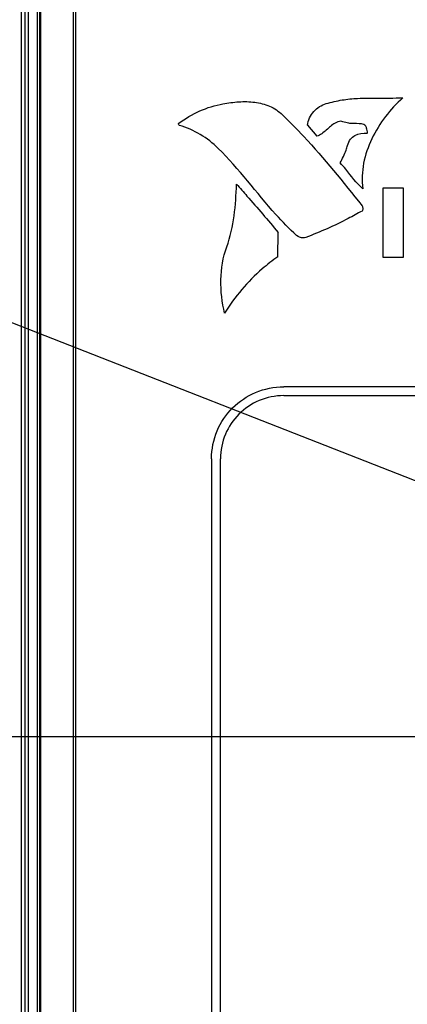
# Model space of a CAD drawing. Header units: inches. Extents: x 0 to 34, y 0 to 22.
# Tile 10 of 103: x 10.145 to 10.599, y 12.717 to 13.87. Entities that reach past the tile are written whole.
import ezdxf

# ---------------------------------------------------------------- set-up
doc = ezdxf.new("R2010")
doc.units = ezdxf.units.IN
doc.header["$LTSCALE"] = 1.87
doc.header["$MEASUREMENT"] = 0
doc.layers.get('0').update_dxf_attribs({"linetype": 'CONTINUOUS'})
doc.layers.add('DIMENSIONS', color=7, linetype='CONTINUOUS')
doc.styles.get("Standard").update_dxf_attribs({"font": 'txt', "width": 0.8})
doc.dimstyles.new('DIMSTYLE_2', dxfattribs={"dimtxt": 0.125, "dimasz": 0.18, "dimexe": 0.125, "dimexo": 0.0625, "dimgap": 0.03125, "dimtad": 0, "dimtih": 1, "dimtoh": 1, "dimdsep": 46, "dimtxsty": 'STANDARD', "dimblk": '_FILLED', "dimblk1": '_FILLED', "dimblk2": '_FILLED', "dimcen": 0.09, "dimadec": 0, "dimazin": 0, "dimtp": 0.001, "dimtm": 0.001, "dimtfac": 1, "dimtofl": 0, "dimtmove": 0, "dimatfit": 3, "dimldrblk": '_FILLED', "dimfxl": 1, "dimtolj": 1, "dimarcsym": 0})
doc.dimstyles.new('DIMSTYLE_4', dxfattribs={"dimtxt": 0.125, "dimasz": 0.18, "dimexe": 0.125, "dimexo": 0.0625, "dimgap": 0.09, "dimtad": 0, "dimtih": 1, "dimtoh": 1, "dimdsep": 46, "dimtxsty": 'STANDARD', "dimblk": '_FILLED', "dimblk1": '_FILLED', "dimblk2": '_FILLED', "dimcen": 0.09, "dimadec": 0, "dimazin": 0, "dimtp": 0.001, "dimtm": 0.001, "dimtfac": 1, "dimtofl": 0, "dimtmove": 0, "dimatfit": 2, "dimldrblk": '_FILLED', "dimfxl": 1, "dimtolj": 1, "dimarcsym": 0})

# ---------------------------------------------------------------- blocks, each defined once
blk = doc.blocks.new('*D16')
at = {"layer": 'DIMENSIONS', "color": 2, "linetype": 'CONTINUOUS'}
blk.add_line((10.688, 13.0304), (9.3147, 13.0304), dxfattribs=at)
at = {"layer": 'DIMENSIONS', "color": 2, "linetype": 'CONTINUOUS', "insert": (9.2522, 13.0929), "char_height": 0.125, "width": 1.025, "attachment_point": 3, "line_spacing_factor": 0.9}
blk.add_mtext('57{\\Ftxt.shx;\\W1.000000;\\H0.125000; }[2.244]', dxfattribs=at)
blk = doc.blocks.new('_FILLED')
at = {"color": 0, "linetype": 'BYBLOCK'}
blk.add_solid([(0, 0), (-1, 0.1736), (-1, -0.1736)], dxfattribs=at)
blk = doc.blocks.new('*D17')
at = {"layer": 'DIMENSIONS', "color": 2, "linetype": 'CONTINUOUS'}
blk.add_line((10.688, 12.0462), (9.3147, 12.0462), dxfattribs=at)
at = {"layer": 'DIMENSIONS', "color": 2, "linetype": 'CONTINUOUS', "insert": (9.2522, 12.1087), "char_height": 0.125, "width": 1.025, "attachment_point": 3, "line_spacing_factor": 0.9}
blk.add_mtext('82{\\Ftxt.shx;\\W1.000000;\\H0.125000; }[3.228]', dxfattribs=at)
blk = doc.blocks.new('*D18')
at = {"layer": 'DIMENSIONS', "color": 2, "linetype": 'CONTINUOUS'}
blk.add_line((10.688, 11.0619), (9.3147, 11.0619), dxfattribs=at)
at = {"layer": 'DIMENSIONS', "color": 2, "linetype": 'CONTINUOUS', "insert": (9.2522, 11.1244), "char_height": 0.125, "width": 1.125, "attachment_point": 3, "line_spacing_factor": 0.9}
blk.add_mtext('107{\\Ftxt.shx;\\W1.000000;\\H0.125000; }[4.213]', dxfattribs=at)
blk = doc.blocks.new('*D19')
at = {"layer": 'DIMENSIONS', "color": 2, "linetype": 'CONTINUOUS'}
blk.add_line((10.688, 10.0777), (9.3147, 10.0777), dxfattribs=at)
at = {"layer": 'DIMENSIONS', "color": 2, "linetype": 'CONTINUOUS', "insert": (9.2522, 10.1402), "char_height": 0.125, "width": 1.125, "attachment_point": 3, "line_spacing_factor": 0.9}
blk.add_mtext('132{\\Ftxt.shx;\\W1.000000;\\H0.125000; }[5.197]', dxfattribs=at)
blk = doc.blocks.new('*D20')
at = {"layer": 'DIMENSIONS', "color": 2, "linetype": 'CONTINUOUS'}
blk.add_line((10.5601, 9.0541), (9.3147, 9.0541), dxfattribs=at)
at = {"layer": 'DIMENSIONS', "color": 2, "linetype": 'CONTINUOUS', "insert": (9.2522, 9.1166), "char_height": 0.125, "width": 1.125, "attachment_point": 3, "line_spacing_factor": 0.9}
blk.add_mtext('158{\\Ftxt.shx;\\W1.000000;\\H0.125000; }[6.220]', dxfattribs=at)
blk = doc.blocks.new('*D21')
at = {"layer": 'DIMENSIONS', "color": 2, "linetype": 'CONTINUOUS'}
blk.add_line((10.7298, 8.7695), (9.3147, 8.7695), dxfattribs=at)
at = {"layer": 'DIMENSIONS', "color": 2, "linetype": 'CONTINUOUS', "insert": (9.2522, 8.832), "char_height": 0.125, "width": 1.425, "attachment_point": 3, "line_spacing_factor": 0.9}
blk.add_mtext('165.23{\\Ftxt.shx;\\W1.000000;\\H0.125000; }[6.505]', dxfattribs=at)
blk = doc.blocks.new('*D25')
at = {"layer": 'DIMENSIONS', "color": 2, "linetype": 'CONTINUOUS'}
for p, q in [((9.4457, 13.7859), (9.3282, 13.7859)), ((11.312, 13.0538), (9.4457, 13.7859))]:
    blk.add_line(p, q, dxfattribs=at)
at = {"layer": 'DIMENSIONS', "color": 2, "linetype": 'CONTINUOUS', "xscale": 0.18, "yscale": 0.18, "zscale": 0.18, "rotation": 338.581641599}
blk.add_blockref('_FILLED', (11.312, 13.0538), dxfattribs=at)
at = {"layer": 'DIMENSIONS', "color": 2, "linetype": 'CONTINUOUS', "insert": (9.2657, 13.8484), "char_height": 0.125, "width": 1.691667, "attachment_point": 3, "line_spacing_factor": 0.9}
blk.add_mtext('12X \\Fgdt;{\\Fgdt;n}\\Ftxt;3.25{\\Ftxt.shx;\\W1.000000;\\H0.125000; }[.128]\\PLEDS', dxfattribs=at)

msp = doc.modelspace()

# ---------------------------------------------------------------- linework, layer by layer
at = {"color": 7, "linetype": 'CONTINUOUS'}
for p, q in [((10.1473, 9.743), (10.1473, 15.6092)), ((10.1512, 15.6092), (10.1512, 9.743)), ((10.1551, 15.6092), (10.1551, 9.743)), ((10.1656, 15.6092), (10.1656, 9.743)), ((10.1687, 9.743), (10.1687, 15.6092)), ((10.1699, 9.743), (10.1699, 15.6092)), ((10.208, 15.6092), (10.208, 9.743)), ((10.2107, 15.6092), (10.2107, 9.743)), ((10.482, 13.7465), (10.4928, 13.7337)), ((10.5699, 13.6728), (10.5699, 13.592)), ((10.5942, 13.6728), (10.5699, 13.6728)), ((10.5942, 13.592), (10.5942, 13.6728)), ((10.4471, 13.5925), (10.4475, 13.621)), ((10.5699, 13.592), (10.5942, 13.592)), ((11.0202, 13.4403), (10.4541, 13.4403)), ((10.4541, 13.4299), (11.0202, 13.4299)), ((10.3697, 13.356), (10.3697, 11.7281)), ((10.3801, 11.7281), (10.3801, 13.356))]:
    msp.add_line(p, q, dxfattribs=at)
for points, knots in [([(10.5039, 13.7719), (10.51, 13.7736), (10.5221, 13.7765), (10.5419, 13.7783), (10.5655, 13.7784), (10.5831, 13.7784), (10.5933, 13.7785)], [0, 0, 0, 0, 0.211167, 0.414296, 0.66086, 1, 1, 1, 1]), ([(10.5933, 13.7785), (10.5859, 13.7719), (10.5722, 13.757), (10.5562, 13.7312), (10.5462, 13.7024), (10.5453, 13.6821), (10.5466, 13.6722)], [0, 0, 0, 0, 0.24777, 0.501316, 0.752244, 1, 1, 1, 1]), ([(10.3313, 13.7491), (10.3391, 13.7545), (10.3555, 13.7642), (10.3738, 13.7699), (10.3831, 13.7716)], [0, 0, 0, 0, 0.501612, 1, 1, 1, 1]), ([(10.3831, 13.7716), (10.3893, 13.7727), (10.4016, 13.7744), (10.4201, 13.7742), (10.438, 13.7698), (10.4483, 13.763), (10.4526, 13.7588)], [0, 0, 0, 0, 0.256254, 0.507822, 0.751769, 1, 1, 1, 1]), ([(10.482, 13.7465), (10.4824, 13.7523), (10.488, 13.7637), (10.4984, 13.7703), (10.5039, 13.7719)], [0, 0, 0, 0, 0.502992, 1, 1, 1, 1]), ([(10.4526, 13.7588), (10.4612, 13.7505), (10.4942, 13.7168), (10.5237, 13.6799), (10.5457, 13.6523)], [0, 0, 0, 0, 0.250994, 1, 1, 1, 1]), ([(10.3322, 13.7464), (10.3316, 13.7466), (10.3307, 13.7475), (10.3309, 13.7488), (10.3313, 13.7491)], [0, 0, 0, 0, 0.558693, 1, 1, 1, 1]), ([(10.3776, 13.7194), (10.3713, 13.7256), (10.3571, 13.7366), (10.3406, 13.7438), (10.3322, 13.7464)], [0, 0, 0, 0, 0.499618, 1, 1, 1, 1]), ([(10.5143, 13.7489), (10.5104, 13.7469), (10.5041, 13.7407), (10.497, 13.735), (10.4928, 13.7337)], [0, 0, 0, 0, 0.498977, 1, 1, 1, 1]), ([(10.5234, 13.7507), (10.5226, 13.751), (10.5194, 13.7515), (10.5164, 13.75), (10.5143, 13.7489)], [0, 0, 0, 0, 0.252425, 1, 1, 1, 1]), ([(10.548, 13.7474), (10.5442, 13.7485), (10.5381, 13.7484), (10.5298, 13.7487), (10.5255, 13.7498), (10.5234, 13.7507)], [0, 0, 0, 0, 0.47628, 0.721749, 1, 1, 1, 1]), ([(10.5517, 13.7373), (10.5519, 13.7373), (10.552, 13.738), (10.5519, 13.7394), (10.5514, 13.7423), (10.5504, 13.7452), (10.5489, 13.7472), (10.548, 13.7474)], [0, 0, 0, 0, 0.039209, 0.132963, 0.428434, 0.755066, 1, 1, 1, 1]), ([(10.5289, 13.7228), (10.5296, 13.7254), (10.5315, 13.7302), (10.5392, 13.7369), (10.5469, 13.7375), (10.5517, 13.7373)], [0, 0, 0, 0, 0.274823, 0.50605, 1, 1, 1, 1]), ([(10.5202, 13.7025), (10.5227, 13.7074), (10.5261, 13.714), (10.5284, 13.721), (10.5289, 13.7228)], [0, 0, 0, 0, 0.745342, 1, 1, 1, 1]), ([(10.4692, 13.6175), (10.4607, 13.6252), (10.4288, 13.6581), (10.4019, 13.6954), (10.3776, 13.7194)], [0, 0, 0, 0, 0.251964, 1, 1, 1, 1]), ([(10.5466, 13.6722), (10.5388, 13.6786), (10.531, 13.6898), (10.5224, 13.7001), (10.5202, 13.7025)], [0, 0, 0, 0, 0.751059, 1, 1, 1, 1]), ([(10.3875, 13.6042), (10.3917, 13.6159), (10.3971, 13.6404), (10.3984, 13.6652), (10.399, 13.6776)], [0, 0, 0, 0, 0.50066, 1, 1, 1, 1]), ([(10.399, 13.6776), (10.403, 13.6729), (10.4194, 13.6542), (10.4358, 13.6355), (10.4475, 13.621)], [0, 0, 0, 0, 0.248327, 1, 1, 1, 1]), ([(10.5457, 13.6523), (10.5464, 13.6513), (10.5467, 13.6493), (10.5465, 13.6473), (10.5461, 13.6463), (10.5458, 13.6461)], [0, 0, 0, 0, 0.54682, 0.818953, 1, 1, 1, 1]), ([(10.5458, 13.6461), (10.5404, 13.643), (10.5191, 13.6314), (10.4968, 13.6214), (10.4798, 13.6152)], [0, 0, 0, 0, 0.252771, 1, 1, 1, 1]), ([(10.4798, 13.6152), (10.4789, 13.6148), (10.4751, 13.6143), (10.4712, 13.6157), (10.4692, 13.6175)], [0, 0, 0, 0, 0.261987, 1, 1, 1, 1]), ([(10.385, 13.5263), (10.382, 13.5391), (10.3787, 13.5654), (10.3831, 13.5919), (10.3875, 13.6042)], [0, 0, 0, 0, 0.501176, 1, 1, 1, 1]), ([(10.4471, 13.5925), (10.4409, 13.5881), (10.417, 13.5693), (10.3967, 13.5458), (10.385, 13.5263)], [0, 0, 0, 0, 0.251479, 1, 1, 1, 1]), ([(10.3697, 13.356), (10.3697, 13.3671), (10.3741, 13.3893), (10.3929, 13.417), (10.4207, 13.4358), (10.4429, 13.4403), (10.4541, 13.4403)], [0, 0, 0, 0, 0.254179, 0.499903, 0.745683, 1, 1, 1, 1]), ([(10.4541, 13.4299), (10.4443, 13.4299), (10.4248, 13.426), (10.4005, 13.4095), (10.384, 13.3852), (10.3801, 13.3657), (10.3801, 13.356)], [0, 0, 0, 0, 0.254325, 0.50011, 0.745832, 1, 1, 1, 1])]:
    msp.add_open_spline(points, degree=3, knots=knots, dxfattribs=at)

# ---------------------------------------------------------------- dimensions: what is measured, and where the dimension line sits
at = {"layer": 'DIMENSIONS', "color": 2, "linetype": 'CONTINUOUS'}
for feature_location, offset, origin, picture, middle in [((10.7297516, 8.7695381), (-1.4150407, 0), (10.7922516, 15.2745375), '*D21', (8.5397108, 8.7695381)), ((10.688, 11.0619), (-1.3733, 0), (10.7505, 15.2745), '*D18', (8.6897, 11.0619)), ((10.688, 10.0777), (-1.3733, 0), (10.7505, 15.2745), '*D19', (8.6897, 10.0777)), ((10.5601, 9.0541), (-1.2454, 0), (10.6226, 15.2745), '*D20', (8.6897, 9.0541)), ((10.688, 13.0304), (-1.3733, 0), (10.7505, 15.2745), '*D16', (8.7397, 13.0304)), ((10.688, 12.0462), (-1.3733, 0), (10.7505, 15.2745), '*D17', (8.7397, 12.0462))]:
    dim = msp.add_ordinate_dim(feature_location=feature_location, offset=offset, dtype=0, origin=origin, dimstyle='DIMSTYLE_2', dxfattribs=at)
    dim.commit()
    dim.dimension.update_dxf_attribs({"geometry": picture, "text_midpoint": middle})
dim = msp.add_diameter_dim_2p(p1=(11.312, 13.0538), p2=(11.4312, 13.0071), text='12X %%c<>\\PLEDS', dimstyle='DIMSTYLE_4', override={"dimpost": '<>'}, dxfattribs=at)
dim.commit()
dim.dimension.update_dxf_attribs({"geometry": '*D25', "text_midpoint": (8.4199, 13.6765), "dimtype": 163})

doc.saveas('drawing.dxf')
